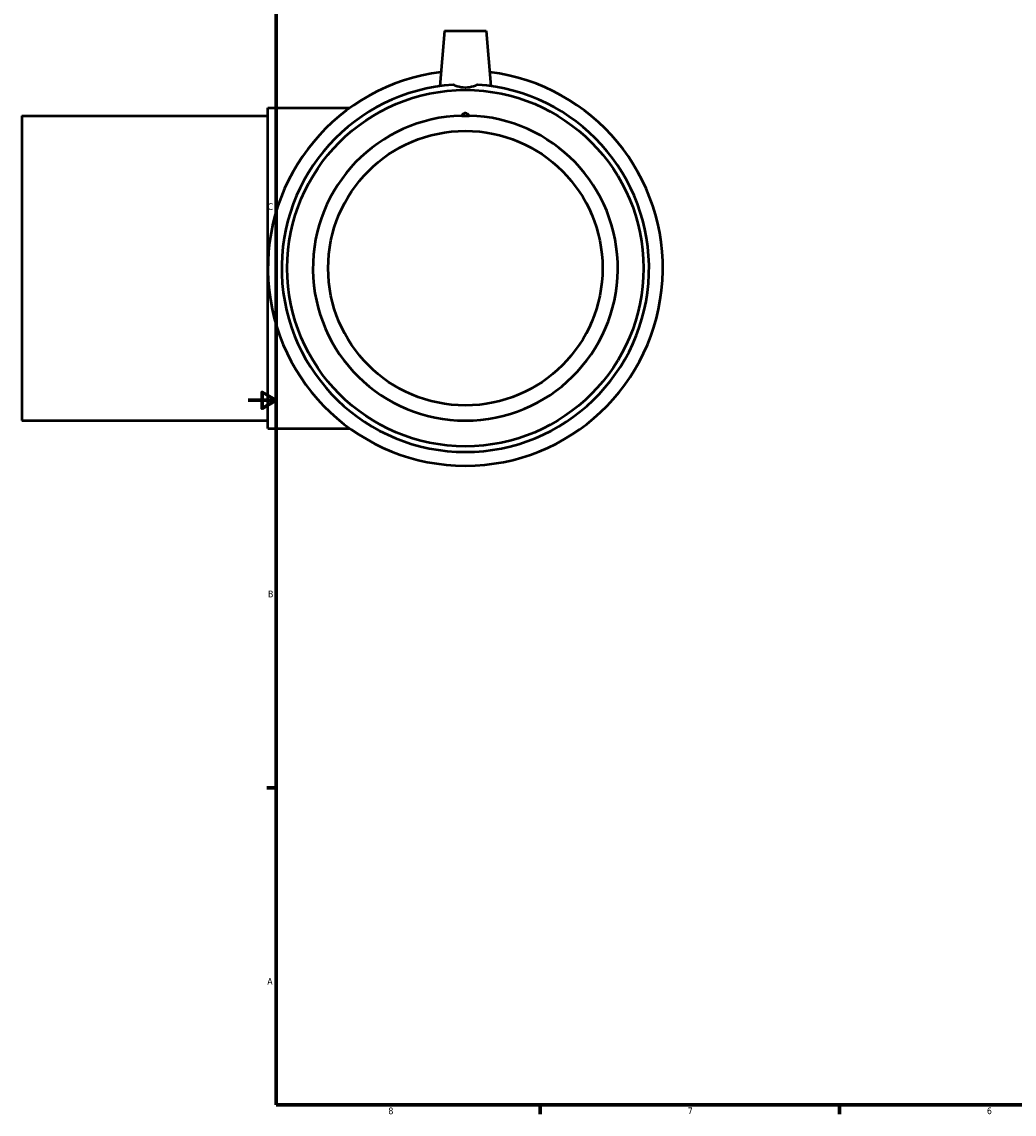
# Model space of a CAD drawing. Header units: inches. Extents: x -7.1 to 51.8, y -3.6 to 34.8.
# Tile 1 of 7: x -3.1 to 11, y 0.9 to 16.4. Entities that reach past the tile are written whole.
import ezdxf

# ---------------------------------------------------------------- set-up
doc = ezdxf.new("R2010")
doc.units = ezdxf.units.IN
doc.header["$MEASUREMENT"] = 0
doc.layers.add('Border (ANSI)', color=7, linetype='Continuous', lineweight=70)
doc.layers.add('Visible (ANSI)', color=7, linetype='Continuous', lineweight=50)
doc.styles.add('Note Text (ANSI)', font='tahoma.ttf')

# ---------------------------------------------------------------- blocks, each defined once
blk = doc.blocks.new('Borders Default Border')
at = {"layer": 'Border (ANSI)'}
for p, q in [((0.5, 5.5), (0.366, 5.5)), ((4.25, 1), (4.25, 0.866)), ((8.5, 1), (8.5, 0.866))]:
    blk.add_line(p, q, dxfattribs=at)
at = {"layer": 'Border (ANSI)', "flags": 128}
for points in [[(0.5, 1), (0.5, 21), (33.5, 21), (33.5, 1), (0.5, 1)], [(0.1, 11), (0.5, 11), (0.3, 11.115), (0.3, 10.885), (0.5, 11)]]:
    blk.add_lwpolyline(points, dxfattribs=at)
at = {"layer": 'Border (ANSI)', "color": 5, "true_color": 0x0000ff, "char_height": 0.0945, "attachment_point": 7, "style": 'Note Text (ANSI)'}
for s, insert in [('C', (0.378, 13.701)), ('B', (0.384, 8.203)), ('A', (0.373, 2.703)), ('8', (2.094, 0.863)), ('7', (6.346, 0.866)), ('6', (10.595, 0.864))]:
    blk.add_mtext(s, dxfattribs=dict(at, insert=insert))

msp = doc.modelspace()

# ---------------------------------------------------------------- linework, layer by layer
at = {"layer": 'Visible (ANSI)'}
for p, q in [((2.892, 16.246), (2.823, 15.459)), ((2.892, 16.246), (3.482, 16.246)), ((3.482, 16.246), (3.551, 15.459)), ((0.382, 10.602), (0.382, 15.15)), ((0.382, 15.15), (1.544, 15.15)), ((-3.113, 15.041), (-3.113, 10.711)), ((-3.113, 15.041), (0.382, 15.041)), ((-3.113, 10.711), (0.382, 10.711)), ((0.382, 10.602), (1.544, 10.602))]:
    msp.add_line(p, q, dxfattribs=at)
for radius in [2.53, 1.949]:
    msp.add_circle((3.187, 12.876), radius, dxfattribs=at)
for radius, start, end in [(2.805, 97.0976, 82.9024), (2.609, 93.7772, 86.2228), (2.165, 91.3832, 88.6168)]:
    msp.add_arc((3.187, 12.876), radius, start, end, dxfattribs=at)
for points, knots in [([(3.359, 15.479), (3.342, 15.47), (3.323, 15.462), (3.267, 15.444), (3.226, 15.438), (3.148, 15.438), (3.107, 15.444), (3.051, 15.462), (3.032, 15.47), (3.015, 15.479)], [1.501709, 1.501709, 1.501709, 1.501709, 1.6592566, 1.6592566, 1.9556422, 1.9556422, 2.2520278, 2.2520278, 2.4095754, 2.4095754, 2.4095754, 2.4095754]), ([(3.135, 15.041), (3.152, 15.041), (3.17, 15.041), (3.204, 15.041), (3.221, 15.041), (3.239, 15.041)], [1.4131248, 1.4131248, 1.4131248, 1.4131248, 1.5436961, 1.5436961, 1.6742674, 1.6742674, 1.6742674, 1.6742674])]:
    msp.add_open_spline(points, degree=3, knots=knots, dxfattribs=at)
msp.add_rational_spline([(3.135, 15.041), (3.187, 15.119), (3.239, 15.041)], [1.00411659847, 1.01276932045, 1.00411659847], degree=2, dxfattribs=at)

# ---------------------------------------------------------------- block references
msp.add_blockref('Borders Default Border', (0, 0))

doc.saveas('drawing.dxf')
